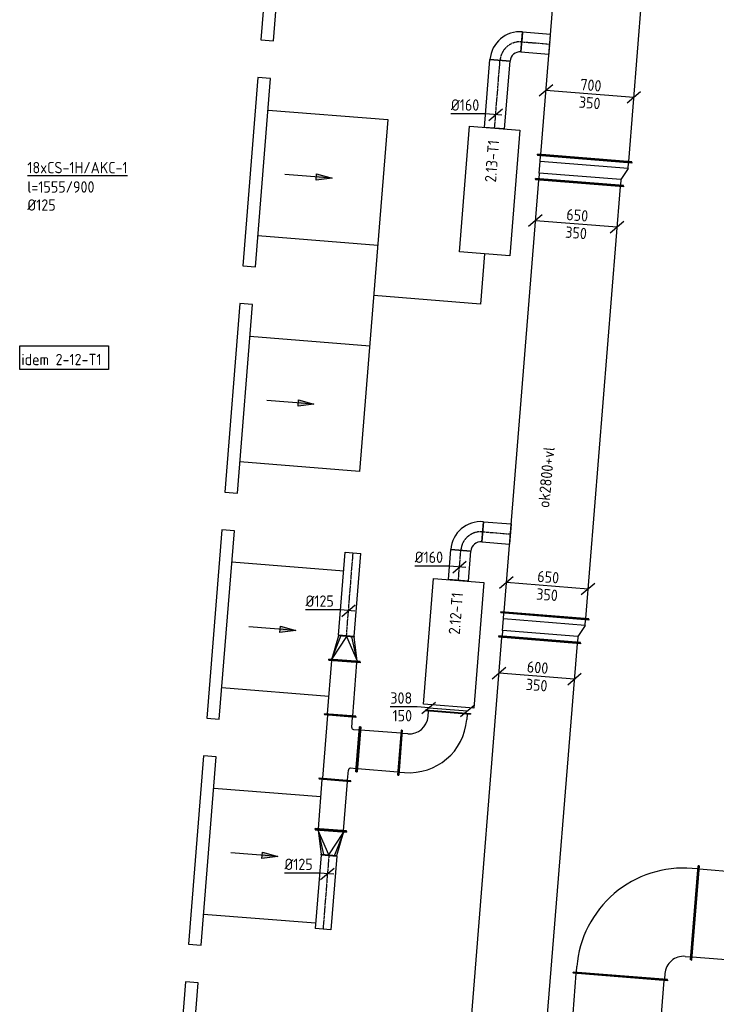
# Model space of a CAD drawing. Header units: millimetres. Extents: x -2770 to 48660, y -299 to 65946.
# Tile 28 of 39: x -374 to 5152, y 43420 to 51233. Entities that reach past the tile are written whole.
import ezdxf

# ---------------------------------------------------------------- set-up
doc = ezdxf.new("R2010")
doc.units = ezdxf.units.MM
for name, pattern in [('2322122', [47, 40, -7]), ('CENTER2', [28.575, 19.05, -3.175, 3.175, -3.175]), ('SMALL_DASH', [1.5, 0.5, -1])]:
    doc.linetypes.add(name, pattern=pattern)
for name, color, linetype in [('WL521---', 4, '2322122'), ('WL570---_APP', 2, 'Continuous'), ('WL570---_RETOUR_D', 4, 'Continuous'), ('WL570---_TOEVOER', 3, 'Continuous'), ('WL570---_TOEVOER_D', 3, 'Continuous'), ('WL570---_TOEVOER_HL', 1, 'CENTER2'), ('WM570---', 1, 'Continuous'), ('WM570---_RETOUR', 1, 'Continuous'), ('WM570---_TOEVOER', 1, 'Continuous')]:
    doc.layers.add(name, color=color, linetype=linetype)
doc.styles.add('STABICAD-018', font='ISOCP.SHX', dxfattribs={"height": 90})

# ---------------------------------------------------------------- blocks, each defined once
blk = doc.blocks.new('*U578')
at = {"color": 0, "linetype": 'Continuous'}
for p, q in [((0, 325, -3025), (5, 325, -3025)), ((0, -325, -3025), (0, 325, -3025)), ((5, -325, -3025), (5, 325, -3025)), ((3786.2, 325, -3025), (3781.2, 325, -3025)), ((3781.2, -325, -3025), (3781.2, 325, -3025)), ((3786.2, -325, -3025), (3786.2, 325, -3025)), ((5, 300, -3025), (3781.2, 300, -3025)), ((5, -300, -3025), (3781.2, -300, -3025)), ((0, -325, -3025), (5, -325, -3025)), ((3786.2, -325, -3025), (3781.2, -325, -3025))]:
    blk.add_line(p, q, dxfattribs=at)
at = {"layer": 'WM570---_TOEVOER', "color": 2, "style": 'STABICAD-018'}
for tag in ['CODE', 'SECTIONCODE', 'POSITIONCODE']:
    blk.add_attdef(tag, (3448.2, 42538, 3025), '', height=1.8, dxfattribs=at)
blk = doc.blocks.new('*U579')
at = {"color": 0, "linetype": 'Continuous'}
for p, q in [((-50, 325, -3025), (-45, 325, -3025)), ((-50, -325, -3025), (-50, 325, -3025)), ((-45, -325, -3025), (-45, 325, -3025)), ((143.3, 325, -3025), (138.3, 325, -3025)), ((138.3, -375, -3025), (138.3, 325, -3025)), ((143.3, -375, -3025), (143.3, 325, -3025)), ((0, 300, -3025), (-45, 300, -3025)), ((0, 300, -3025), (93.3, 300, -3025)), ((0, -300, -3025), (0, 300, -3025)), ((93.3, 300, -3025), (138.3, 300, -3025)), ((93.3, -350, -3025), (93.3, 300, -3025)), ((0, -300, -3025), (-45, -300, -3025)), ((93.3, -350, -3025), (0, -300, -3025)), ((-50, -325, -3025), (-45, -325, -3025)), ((93.3, -350, -3025), (138.3, -350, -3025)), ((143.3, -375, -3025), (138.3, -375, -3025))]:
    blk.add_line(p, q, dxfattribs=at)
at = {"layer": 'WM570---_TOEVOER', "color": 2, "style": 'STABICAD-018'}
for tag, p in [('CODE', (3755, 46461.9, 3025)), ('SECTIONCODE', (3755, 46361.9, 3025)), ('POSITIONCODE', (3755, 46361.9, 3025))]:
    blk.add_attdef(tag, p, '', height=1.8, dxfattribs=at)
blk = doc.blocks.new('*U625')
at = {"color": 0, "linetype": 'Continuous'}
for p, q in [((0, 350, -2975), (5, 350, -2975)), ((0, -350, -2975), (0, 350, -2975)), ((5, -350, -2975), (5, 350, -2975)), ((5, 325, -2975), (3443.5, 325, -2975)), ((3448.5, 350, -2975), (3443.5, 350, -2975)), ((3443.5, -350, -2975), (3443.5, 350, -2975)), ((3448.5, -350, -2975), (3448.5, 350, -2975)), ((0, -350, -2975), (5, -350, -2975)), ((5, -325, -2975), (3443.5, -325, -2975)), ((3448.5, -350, -2975), (3443.5, -350, -2975))]:
    blk.add_line(p, q, dxfattribs=at)
at = {"layer": 'WM570---_TOEVOER', "color": 2, "style": 'STABICAD-018'}
for tag in ['CODE', 'SECTIONCODE', 'POSITIONCODE']:
    blk.add_attdef(tag, (3791.4, 46502.7, 2975), '', height=1.8, dxfattribs=at)
blk = doc.blocks.new('*U623')
at = {"color": 0, "linetype": 'Continuous'}
for p, q in [((-50, 350, -2975), (-45, 350, -2975)), ((-50, -350, -2975), (-50, 350, -2975)), ((-45, -350, -2975), (-45, 350, -2975)), ((0, 325, -2975), (-45, 325, -2975)), ((0, 325, -2975), (93.3, 325, -2975)), ((0, -325, -2975), (0, 325, -2975)), ((93.3, 325, -2975), (138.3, 325, -2975)), ((93.3, -375, -2975), (93.3, 325, -2975)), ((143.3, 350, -2975), (138.3, 350, -2975)), ((138.3, -400, -2975), (138.3, 350, -2975)), ((143.3, -400, -2975), (143.3, 350, -2975)), ((-50, -350, -2975), (-45, -350, -2975)), ((0, -325, -2975), (-45, -325, -2975)), ((93.3, -375, -2975), (0, -325, -2975)), ((93.3, -375, -2975), (138.3, -375, -2975)), ((143.3, -400, -2975), (138.3, -400, -2975))]:
    blk.add_line(p, q, dxfattribs=at)
at = {"layer": 'WM570---_TOEVOER', "color": 2, "style": 'STABICAD-018'}
for tag, p in [('CODE', (4071.2, 50090.1, 2975)), ('SECTIONCODE', (4071.2, 49990.1, 2975)), ('POSITIONCODE', (4071.2, 49990.1, 2975))]:
    blk.add_attdef(tag, p, '', height=1.8, dxfattribs=at)
blk = doc.blocks.new('*U622')
at = {"color": 0, "linetype": 'Continuous'}
for p, q in [((0, 375, -2975), (5, 375, -2975)), ((0, -375, -2975), (0, 375, -2975)), ((5, -375, -2975), (5, 375, -2975)), ((5, 350, -2975), (7381.1, 350, -2975)), ((7386.1, 375, -2975), (7381.1, 375, -2975)), ((7381.1, -375, -2975), (7381.1, 375, -2975)), ((7386.1, -375, -2975), (7386.1, 375, -2975)), ((0, -375, -2975), (5, -375, -2975)), ((5, -350, -2975), (7381.1, -350, -2975)), ((7386.1, -375, -2975), (7381.1, -375, -2975))]:
    blk.add_line(p, q, dxfattribs=at)
at = {"layer": 'WM570---_TOEVOER', "color": 2, "style": 'STABICAD-018'}
for tag in ['CODE', 'SECTIONCODE', 'POSITIONCODE']:
    blk.add_attdef(tag, (4107.5, 50130.9, 2975), '', height=1.8, dxfattribs=at)
blk = doc.blocks.new('*U583')
at = {"color": 0, "linetype": 'Continuous'}
for p, q in [((-245.2, 69.8, -3025), (-352.9, -21.8, -3025)), ((299, -24, -3025), (-299, 24, -3025)), ((352.9, 21.8, -3025), (245.2, -69.8, -3025))]:
    blk.add_line(p, q, dxfattribs=at)
at = {"color": 0, "linetype": 'Continuous', "style": 'STABICAD-018'}
for s, p in [('600', (-81.5, 31.6, -3025)), ('350', (-90, -108.2, -3025))]:
    blk.add_text(s, height=90, rotation=355.41265, dxfattribs=at).set_placement(p)
at = {"layer": 'WM570---_TOEVOER', "color": 2, "style": 'STABICAD-018'}
blk.add_attdef('CODE', (3727.8, 46023.2, 3025), '', height=1.8, dxfattribs=at)
blk = doc.blocks.new('*U584')
at = {"color": 0, "linetype": 'Continuous'}
for p, q in [((-270.1, 71.8, -3025), (-377.8, -19.8, -3025)), ((324, -26, -3025), (-324, 26, -3025)), ((377.8, 19.8, -3025), (270.1, -71.8, -3025))]:
    blk.add_line(p, q, dxfattribs=at)
at = {"color": 0, "linetype": 'Continuous', "style": 'STABICAD-018'}
for s, p in [('650', (-81.5, 31.6, -3025)), ('350', (-90, -108.2, -3025))]:
    blk.add_text(s, height=90, rotation=355.41265, dxfattribs=at).set_placement(p)
at = {"layer": 'WM570---_TOEVOER', "color": 2, "style": 'STABICAD-018'}
blk.add_attdef('CODE', (3810.4, 46740.6, 3025), '', height=1.8, dxfattribs=at)
blk = doc.blocks.new('*U585')
at = {"color": 0, "linetype": 'Continuous'}
for p, q in [((-270.1, 71.8, -3025), (-377.8, -19.8, -3025)), ((324, -26, -3025), (-324, 26, -3025)), ((377.8, 19.8, -3025), (270.1, -71.8, -3025))]:
    blk.add_line(p, q, dxfattribs=at)
at = {"color": 0, "linetype": 'Continuous', "style": 'STABICAD-018'}
for s, p in [('650', (-81.5, 31.6, -3025)), ('350', (-90, -108.2, -3025))]:
    blk.add_text(s, height=90, rotation=355.41265, dxfattribs=at).set_placement(p)
at = {"layer": 'WM570---_TOEVOER', "color": 2, "style": 'STABICAD-018'}
blk.add_attdef('CODE', (4040.8, 49611.9, 3025), '', height=1.8, dxfattribs=at)
blk = doc.blocks.new('*U586')
at = {"color": 0, "linetype": 'Continuous'}
for p, q in [((-295, 73.8, -3025), (-402.7, -17.8, -3025)), ((348.9, -28, -3025), (-348.9, 28, -3025)), ((402.7, 17.8, -3025), (295, -73.8, -3025))]:
    blk.add_line(p, q, dxfattribs=at)
at = {"color": 0, "linetype": 'Continuous', "style": 'STABICAD-018'}
for s, p in [('700', (-78.8, 31.4, -3025)), ('350', (-90, -108.2, -3025))]:
    blk.add_text(s, height=90, rotation=355.41265, dxfattribs=at).set_placement(p)
at = {"layer": 'WM570---_TOEVOER', "color": 2, "style": 'STABICAD-018'}
blk.add_attdef('CODE', (4187.5, 51127.2, 3025), '', height=1.8, dxfattribs=at)
blk = doc.blocks.new('*U599')
at = {"color": 0, "linetype": 'Continuous'}
for p, q in [((0, 80, -3000), (240, 80, -3000)), ((0, -80, -3000), (0, 80, -3000)), ((240, 80, -3000), (240, -80, -3000)), ((0, -80, -3000), (240, -80, -3000))]:
    blk.add_line(p, q, dxfattribs=at)
at = {"layer": 'WL570---_TOEVOER_HL', "linetype": 'CENTER2'}
blk.add_line((0, 0, -3000), (240, 0, -3000), dxfattribs=at)
at = {"layer": 'WM570---_TOEVOER', "color": 2, "style": 'STABICAD-018'}
for tag in ['CODE', 'SECTIONCODE', 'POSITIONCODE']:
    blk.add_attdef(tag, (3106, 46784.1, 3000), '', height=1.8, dxfattribs=at)
blk = doc.blocks.new('*U597')
at = {"color": 0, "linetype": 'Continuous'}
for p, q in [((-160, -80, -3000), (-160, 80, -3000)), ((80, -160, -3000), (-80, -160, -3000)), ((76, -160, -3000), (0, -160, -3000)), ((76, -160, -3000), (76, -160, -3000))]:
    blk.add_line(p, q, dxfattribs=at)
for radius in [240, 80]:
    blk.add_arc((-160, -160, -3000), radius, 0, 90, dxfattribs=at)
at = {"layer": 'WL570---_TOEVOER_HL', "linetype": 'CENTER2'}
blk.add_arc((-160, -160, -3000), 160, 0, 90, dxfattribs=at)
at = {"layer": 'WM570---_TOEVOER', "color": 2, "style": 'STABICAD-018'}
for tag in ['CODE', 'SECTIONCODE', 'POSITIONCODE']:
    blk.add_attdef(tag, (3137.9, 47182.8, 3000), '', height=1.8, dxfattribs=at)
blk = doc.blocks.new('*U598')
at = {"color": 0, "linetype": 'Continuous'}
for p, q in [((0, 80, -3000), (220.8, 80, -3000)), ((0, -80, -3000), (0, 80, -3000)), ((220.8, 80, -3000), (220.8, -80, -3000)), ((0, -80, -3000), (220.8, -80, -3000))]:
    blk.add_line(p, q, dxfattribs=at)
at = {"layer": 'WL570---_TOEVOER_HL', "linetype": 'CENTER2'}
blk.add_line((0, 0, -3000), (220.8, 0, -3000), dxfattribs=at)
at = {"layer": 'WM570---_TOEVOER', "color": 2, "style": 'STABICAD-018'}
for tag in ['CODE', 'SECTIONCODE', 'POSITIONCODE']:
    blk.add_attdef(tag, (3297.4, 47170, 3000), '', height=1.8, dxfattribs=at)
blk = doc.blocks.new('*U600')
at = {"color": 0, "linetype": 'Continuous'}
for p, q in [((-79.7, 6.4, -3000), (-354.8, 6.4, -3000)), ((49.8, -4, -3000), (-79.7, 6.4, -3000)), ((-53.8, -45.9, -3000), (53.8, 45.9, -3000))]:
    blk.add_line(p, q, dxfattribs=at)
at = {"color": 0, "linetype": 'Continuous', "style": 'STABICAD-018'}
blk.add_text('%%c160', height=90, dxfattribs=at).set_placement((-354.8, 31.4, -3000))
at = {"layer": 'WM570---_TOEVOER', "color": 2, "style": 'STABICAD-018'}
blk.add_attdef('CODE', (3114.5, 46891.3, 3000), '', height=1.8, dxfattribs=at)
blk = doc.blocks.new('*U605')
at = {"color": 0, "linetype": 'Continuous'}
for p, q in [((-354, 179, -3000), (-349, 179, -3000)), ((-354, -179, -3000), (-354, 179, -3000)), ((-349, -179, -3000), (-349, 179, -3000)), ((-349, 154, -3000), (-304, 154, -3000)), ((-304, -154, -3000), (-349, -154, -3000)), ((-354, -179, -3000), (-349, -179, -3000)), ((-154, -304, -3000), (-154, -349, -3000)), ((154, -349, -3000), (154, -304, -3000)), ((-179, -354, -3000), (-179, -349, -3000)), ((-179, -349, -3000), (179, -349, -3000)), ((-179, -354, -3000), (179, -354, -3000)), ((179, -354, -3000), (179, -349, -3000))]:
    blk.add_line(p, q, dxfattribs=at)
for radius in [458, 150]:
    blk.add_arc((-304, -304, -3000), radius, 0, 90, dxfattribs=at)
at = {"layer": 'WL521---', "color": 2, "style": 'STABICAD-018'}
for tag in ['CODE', 'SECTIONCODE', 'POSITIONCODE']:
    blk.add_attdef(tag, (2994.3, 45388.6, 3000), '', height=1.8, dxfattribs=at)
blk = doc.blocks.new('*U607')
at = {"color": 0, "linetype": 'Continuous'}
for p, q in [((0, 179, -3000), (5, 179, -3000)), ((0, -179, -3000), (0, 179, -3000)), ((5, -179, -3000), (5, 179, -3000)), ((330, 179, -3000), (325, 179, -3000)), ((325, -179, -3000), (325, 179, -3000)), ((330, -179, -3000), (330, 179, -3000)), ((5, 154, -3000), (325, 154, -3000)), ((5, -154, -3000), (325, -154, -3000)), ((0, -179, -3000), (5, -179, -3000)), ((330, -179, -3000), (325, -179, -3000))]:
    blk.add_line(p, q, dxfattribs=at)
at = {"layer": 'WL521---', "color": 2, "style": 'STABICAD-018'}
blk.add_attdef('CODE', (2641.4, 45416.8, 3000), '', height=1.8, rotation=175, dxfattribs=at)
for tag in ['SECTIONCODE', 'POSITIONCODE']:
    blk.add_attdef(tag, (2382.7, 45287, 3000), '', height=1.8, dxfattribs=at)
blk = doc.blocks.new('*U601')
at = {"color": 0, "linetype": 'Continuous'}
for p, q in [((-92.8, 7.4, -3000), (-304.8, 7.4, -3000)), ((0, 0, -3000), (-92.8, 7.4, -3000)), ((-53.8, -45.9, -3000), (53.8, 45.9, -3000)), ((0, 0, -3000), (307, -24.6, -3000)), ((253.2, -70.4, -3000), (360.8, 21.3, -3000))]:
    blk.add_line(p, q, dxfattribs=at)
at = {"color": 0, "linetype": 'Continuous', "style": 'STABICAD-018'}
for s, p in [('308', (-304.8, 32.4, -3000)), ('150', (-286.9, -107.6, -3000))]:
    blk.add_text(s, height=90, dxfattribs=at).set_placement(p)
at = {"layer": 'WL521---', "color": 2, "style": 'STABICAD-018'}
blk.add_attdef('CODE', (2870.6, 45773.2, 3000), '', height=1.8, dxfattribs=at)
blk = doc.blocks.new('*U608')
at = {"color": 0, "linetype": 'Continuous'}
for p, q in [((0, 125, -3000), (5, 125, -3000)), ((0, -125, -3000), (0, 125, -3000)), ((5, -125, -3000), (5, 125, -3000)), ((5, 100, -3000), (396.5, 100, -3000)), ((401.5, 125, -3000), (396.5, 125, -3000)), ((396.5, -125, -3000), (396.5, 125, -3000)), ((401.5, -125, -3000), (401.5, 125, -3000)), ((0, -125, -3000), (5, -125, -3000)), ((5, -100, -3000), (396.5, -100, -3000)), ((401.5, -125, -3000), (396.5, -125, -3000))]:
    blk.add_line(p, q, dxfattribs=at)
at = {"layer": 'WL521---', "color": 2, "style": 'STABICAD-018'}
for tag, p in [('POSITIONCODE', (1961, 45012.5, 3000)), ('CODE', (2094.5, 44800.9, 3000)), ('SECTIONCODE', (2094.5, 44800.9, 3000))]:
    blk.add_attdef(tag, p, '', height=1.8, dxfattribs=at)
blk = doc.blocks.new('*U610')
at = {"color": 0, "linetype": 'Continuous'}
for p, q in [((0, 125, -3000), (5, 125, -3000)), ((0, -125, -3000), (0, 125, -3000)), ((5, -125, -3000), (5, 125, -3000)), ((5, 100, -3000), (429.1, 100, -3000)), ((434.1, 125, -3000), (429.1, 125, -3000)), ((429.1, -125, -3000), (429.1, 125, -3000)), ((434.1, -125, -3000), (434.1, 125, -3000)), ((0, -125, -3000), (5, -125, -3000)), ((5, -100, -3000), (429.1, -100, -3000)), ((434.1, -125, -3000), (429.1, -125, -3000))]:
    blk.add_line(p, q, dxfattribs=at)
at = {"layer": 'WL521---', "color": 2, "style": 'STABICAD-018'}
for tag in ['CODE', 'SECTIONCODE', 'POSITIONCODE']:
    blk.add_attdef(tag, (2167.4, 45711.6, 3000), '', height=1.8, dxfattribs=at)
blk = doc.blocks.new('*U609')
at = {"color": 0, "linetype": 'Continuous'}
for p, q in [((-256, 125, -3000), (-251, 125, -3000)), ((-256, 125, -3000), (-256, -125, -3000)), ((-251, 125, -3000), (-251, -125, -3000)), ((251, 100, -3000), (-251, 100, -3000)), ((256, 125, -3000), (251, 125, -3000)), ((251, -125, -3000), (251, 125, -3000)), ((256, -125, -3000), (256, 125, -3000)), ((-256, -125, -3000), (-251, -125, -3000)), ((-251, -100, -3000), (-170, -100, -3000)), ((-154, -161, -3000), (-154, -116, -3000)), ((154, -116, -3000), (154, -161, -3000)), ((170, -100, -3000), (251, -100, -3000)), ((256, -125, -3000), (251, -125, -3000)), ((-179, -166, -3000), (-179, -161, -3000)), ((-179, -161, -3000), (179, -161, -3000)), ((-179, -166, -3000), (179, -166, -3000)), ((179, -166, -3000), (179, -161, -3000))]:
    blk.add_line(p, q, dxfattribs=at)
for centre, start, end in [((-170, -116, -3000), 0, 90), ((170, -116, -3000), 90, 180)]:
    blk.add_arc(centre, 16, start, end, dxfattribs=at)
at = {"layer": 'WL521---', "color": 2, "style": 'STABICAD-018'}
for tag in ['CODE', 'SECTIONCODE', 'POSITIONCODE']:
    blk.add_attdef(tag, (2147, 45456.4, 3000), '', height=1.8, dxfattribs=at)
blk = doc.blocks.new('*U606')
at = {"color": 0, "linetype": 'Continuous'}
for p, q in [((-5, 125, -3000), (0, 125, -3000)), ((-5, -125, -3000), (-5, 125, -3000)), ((0, -125, -3000), (0, 125, -3000)), ((5, 100, -3000), (0, 100, -3000)), ((190, 0, -3000), (5, 100, -3000)), ((5, 100, -3000), (190, 44.2, -3000)), ((190, 62.5, -3000), (5, 100, -3000)), ((195, 62.5, -3000), (190, 62.5, -3000)), ((190, -62.5, -3000), (190, 62.5, -3000)), ((195, -62.5, -3000), (195, 62.5, -3000)), ((190, 0, -3000), (5, -100, -3000)), ((5, -100, -3000), (190, -44.2, -3000)), ((5, -100, -3000), (190, -62.5, -3000)), ((195, -62.5, -3000), (190, -62.5, -3000)), ((-5, -125, -3000), (0, -125, -3000)), ((5, -100, -3000), (0, -100, -3000))]:
    blk.add_line(p, q, dxfattribs=at)
at = {"layer": 'WL521---', "color": 2, "style": 'STABICAD-018'}
for tag, p in [('CODE', (2094.1, 44896, 3000)), ('SECTIONCODE', (2094.1, 44796, 3000)), ('POSITIONCODE', (2094.1, 44796, 3000))]:
    blk.add_attdef(tag, p, '', height=1.8, dxfattribs=at)
blk = doc.blocks.new('*U604')
at = {"color": 0, "linetype": 'Continuous'}
for p, q in [((0, 62.5, -3000), (587, 62.5, -3000)), ((0, -62.5, -3000), (0, 62.5, -3000)), ((587, 62.5, -3000), (587, -62.5, -3000)), ((0, -62.5, -3000), (587, -62.5, -3000))]:
    blk.add_line(p, q, dxfattribs=at)
at = {"layer": 'WL570---_TOEVOER_HL', "linetype": 'CENTER2'}
blk.add_line((0, 0, -3000), (587, 0, -3000), dxfattribs=at)
at = {"layer": 'WL521---', "color": 2, "style": 'STABICAD-018'}
for tag in ['CODE', 'SECTIONCODE', 'POSITIONCODE']:
    blk.add_attdef(tag, (2078.6, 44601.6, 3000), '', height=1.8, dxfattribs=at)
blk = doc.blocks.new('*U603')
at = {"color": 0, "linetype": 'Continuous'}
for p, q in [((-5, 125, -3000), (0, 125, -3000)), ((-5, -125, -3000), (-5, 125, -3000)), ((0, -125, -3000), (0, 125, -3000)), ((5, 100, -3000), (0, 100, -3000)), ((190, 0, -3000), (5, 100, -3000)), ((5, 100, -3000), (190, 44.2, -3000)), ((190, 62.5, -3000), (5, 100, -3000)), ((195, 62.5, -3000), (190, 62.5, -3000)), ((190, -62.5, -3000), (190, 62.5, -3000)), ((195, -62.5, -3000), (195, 62.5, -3000)), ((190, 0, -3000), (5, -100, -3000)), ((5, -100, -3000), (190, -44.2, -3000)), ((5, -100, -3000), (190, -62.5, -3000)), ((195, -62.5, -3000), (190, -62.5, -3000)), ((-5, -125, -3000), (0, -125, -3000)), ((5, -100, -3000), (0, -100, -3000))]:
    blk.add_line(p, q, dxfattribs=at)
at = {"layer": 'WL521---', "color": 2, "style": 'STABICAD-018'}
for tag, p in [('CODE', (2202.4, 46249.2, 3000)), ('SECTIONCODE', (2202.4, 46149.2, 3000)), ('POSITIONCODE', (2202.4, 46149.2, 3000))]:
    blk.add_attdef(tag, p, '', height=1.8, dxfattribs=at)
blk = doc.blocks.new('*U602')
at = {"color": 0, "linetype": 'Continuous'}
for p, q in [((0, 62.5, -3000), (661.5, 62.5, -3000)), ((0, -62.5, -3000), (0, 62.5, -3000)), ((661.5, 62.5, -3000), (661.5, -62.5, -3000)), ((0, -62.5, -3000), (661.5, -62.5, -3000))]:
    blk.add_line(p, q, dxfattribs=at)
at = {"layer": 'WL570---_TOEVOER_HL', "linetype": 'CENTER2'}
blk.add_line((0, 0, -3000), (661.5, 0, -3000), dxfattribs=at)
at = {"layer": 'WL521---', "color": 2, "style": 'STABICAD-018'}
for tag in ['CODE', 'SECTIONCODE', 'POSITIONCODE']:
    blk.add_attdef(tag, (2218, 46343.6, 3000), '', height=1.8, dxfattribs=at)
blk = doc.blocks.new('*U611')
at = {"color": 0, "linetype": 'Continuous'}
for p, q in [((-62.3, 5, -3000), (-341, 5, -3000)), ((49.8, -4, -3000), (-62.3, 5, -3000)), ((-53.8, -45.9, -3000), (53.8, 45.9, -3000))]:
    blk.add_line(p, q, dxfattribs=at)
at = {"color": 0, "linetype": 'Continuous', "style": 'STABICAD-018'}
blk.add_text('%%c125', height=90, dxfattribs=at).set_placement((-341, 30, -3000))
at = {"layer": 'WL521---', "color": 2, "style": 'STABICAD-018'}
blk.add_attdef('CODE', (2234.1, 46544.8, 3000), '', height=1.8, dxfattribs=at)
blk = doc.blocks.new('*U612')
at = {"color": 0, "linetype": 'Continuous'}
for p, q in [((-62.3, 5, -3000), (-341, 5, -3000)), ((49.8, -4, -3000), (-62.3, 5, -3000)), ((-53.8, -45.9, -3000), (53.8, 45.9, -3000))]:
    blk.add_line(p, q, dxfattribs=at)
at = {"color": 0, "linetype": 'Continuous', "style": 'STABICAD-018'}
blk.add_text('%%c125', height=90, dxfattribs=at).set_placement((-341, 30, -3000))
at = {"layer": 'WM570---_TOEVOER', "color": 2, "style": 'STABICAD-018'}
blk.add_attdef('CODE', (2066.9, 44456, 3000), '', height=1.8, dxfattribs=at)
blk = doc.blocks.new('*U617')
at = {"color": 0, "linetype": 'Continuous'}
for p, q in [((0, 80, -3000), (540, 80, -3000)), ((0, -80, -3000), (0, 80, -3000)), ((540, 80, -3000), (540, -80, -3000)), ((0, -80, -3000), (540, -80, -3000))]:
    blk.add_line(p, q, dxfattribs=at)
at = {"layer": 'WL570---_TOEVOER_HL', "linetype": 'CENTER2'}
blk.add_line((0, 0, -3000), (540, 0, -3000), dxfattribs=at)
at = {"layer": 'WM570---_TOEVOER', "color": 2, "style": 'STABICAD-018'}
for tag in ['CODE', 'SECTIONCODE', 'POSITIONCODE']:
    blk.add_attdef(tag, (3393.1, 50372.6, 3000), '', height=1.8, dxfattribs=at)
blk = doc.blocks.new('*U618')
at = {"color": 0, "linetype": 'Continuous'}
for p, q in [((-79.7, 6.4, -3000), (-354.8, 6.4, -3000)), ((49.8, -4, -3000), (-79.7, 6.4, -3000)), ((-53.8, -45.9, -3000), (53.8, 45.9, -3000))]:
    blk.add_line(p, q, dxfattribs=at)
at = {"color": 0, "linetype": 'Continuous', "style": 'STABICAD-018'}
blk.add_text('%%c160', height=90, dxfattribs=at).set_placement((-354.8, 31.4, -3000))
at = {"layer": 'WM570---_TOEVOER', "color": 2, "style": 'STABICAD-018'}
blk.add_attdef('CODE', (3401.7, 50479.8, 3000), '', height=1.8, dxfattribs=at)
blk = doc.blocks.new('*U613')
at = {"color": 0, "linetype": 'Continuous'}
for p, q in [((-160, -80, -3000), (-160, 80, -3000)), ((80, -160, -3000), (-80, -160, -3000)), ((76, -160, -3000), (0, -160, -3000)), ((76, -160, -3000), (76, -160, -3000))]:
    blk.add_line(p, q, dxfattribs=at)
for radius in [240, 80]:
    blk.add_arc((-160, -160, -3000), radius, 0, 90, dxfattribs=at)
at = {"layer": 'WL570---_TOEVOER_HL', "linetype": 'CENTER2'}
blk.add_arc((-160, -160, -3000), 160, 0, 90, dxfattribs=at)
at = {"layer": 'WM570---_TOEVOER', "color": 2, "style": 'STABICAD-018'}
for tag in ['CODE', 'SECTIONCODE', 'POSITIONCODE']:
    blk.add_attdef(tag, (3425, 50771.3, 3000), '', height=1.8, dxfattribs=at)
blk = doc.blocks.new('*U624')
at = {"color": 0, "linetype": 'Continuous'}
for p, q in [((0, 80, -3000), (221.6, 80, -3000)), ((0, -80, -3000), (0, 80, -3000)), ((0, -80, -3000), (221.6, -80, -3000))]:
    blk.add_line(p, q, dxfattribs=at)
at = {"color": 2, "linetype": 'SMALL_DASH'}
blk.add_line((221.6, 80, -3000), (221.6, -80, -3000), dxfattribs=at)
at = {"layer": 'WL570---_TOEVOER_HL', "linetype": 'CENTER2'}
blk.add_line((0, 0, -3000), (221.6, 0, -3000), dxfattribs=at)
at = {"layer": 'WM570---_TOEVOER', "color": 2, "style": 'STABICAD-018'}
for tag in ['CODE', 'SECTIONCODE', 'POSITIONCODE']:
    blk.add_attdef(tag, (3608.5, 51057.6, 3000), '', height=1.8, dxfattribs=at)
blk = doc.blocks.new('*U652')
at = {"color": 0, "linetype": 'Continuous'}
for p, q in [((0, 375, -3075), (5, 375, -3075)), ((0, -375, -3075), (0, 375, -3075)), ((5, -375, -3075), (5, 375, -3075)), ((5, 350, -3075), (1179.1, 350, -3075)), ((1184.1, 375, -3075), (1179.1, 375, -3075)), ((1179.1, -375, -3075), (1179.1, 375, -3075)), ((1184.1, -375, -3075), (1184.1, 375, -3075)), ((0, -375, -3075), (5, -375, -3075)), ((5, -350, -3075), (1179.1, -350, -3075)), ((1184.1, -375, -3075), (1179.1, -375, -3075))]:
    blk.add_line(p, q, dxfattribs=at)
at = {"layer": 'WM570---_RETOUR', "color": 2, "style": 'STABICAD-018'}
for tag, p in [('SECTIONCODE', (4151.4, 42538.6, 3075)), ('POSITIONCODE', (4151.4, 42538.6, 3075)), ('CODE', (4295.6, 42461.4, 3075))]:
    blk.add_attdef(tag, p, '', height=1.8, dxfattribs=at)
blk = doc.blocks.new('*U651')
at = {"color": 0, "linetype": 'Continuous'}
for p, q in [((-550, 375, -3075), (-545, 375, -3075)), ((-550, -375, -3075), (-550, 375, -3075)), ((-545, -375, -3075), (-545, 375, -3075)), ((-545, 350, -3075), (-500, 350, -3075)), ((-550, -375, -3075), (-545, -375, -3075)), ((-500, -350, -3075), (-545, -350, -3075)), ((-375, -550, -3075), (-375, -545, -3075)), ((-375, -545, -3075), (375, -545, -3075)), ((-350, -500, -3075), (-350, -545, -3075)), ((350, -545, -3075), (350, -500, -3075)), ((375, -550, -3075), (375, -545, -3075)), ((-375, -550, -3075), (375, -550, -3075))]:
    blk.add_line(p, q, dxfattribs=at)
for radius in [850, 150]:
    blk.add_arc((-500, -500, -3075), radius, 0, 90, dxfattribs=at)
at = {"layer": 'WM570---_RETOUR', "color": 2, "style": 'STABICAD-018'}
for tag in ['SECTIONCODE', 'CODE', 'POSITIONCODE']:
    blk.add_attdef(tag, (4434.4, 44189.9, 3075), '', height=1.8, dxfattribs=at)
blk = doc.blocks.new('*U668')
at = {"color": 0, "linetype": 'Continuous'}
for p, q in [((0, 375, -3075), (5, 375, -3075)), ((0, -375, -3075), (0, 375, -3075)), ((5, -375, -3075), (5, 375, -3075)), ((5, 350, -3075), (1494, 350, -3075)), ((1499, 375, -3075), (1494, 375, -3075)), ((1494, -375, -3075), (1494, 375, -3075)), ((1499, -375, -3075), (1499, 375, -3075)), ((0, -375, -3075), (5, -375, -3075)), ((5, -350, -3075), (1494, -350, -3075)), ((1499, -375, -3075), (1494, -375, -3075))]:
    blk.add_line(p, q, dxfattribs=at)
at = {"layer": 'WM570---_RETOUR', "color": 2, "style": 'STABICAD-018'}
for tag in ['CODE', 'SECTIONCODE', 'POSITIONCODE']:
    blk.add_attdef(tag, (4982.7, 44145.9, 3075), '', height=1.8, dxfattribs=at)
blk = doc.blocks.new('DM_SYM002')
at = {"color": 0, "linetype": 'Continuous'}
for p, q in [((0, 0), (-7.5, 0)), ((-2.5, -0.5), (-2.5, 0.5)), ((-2.5, 0.5), (0, 0)), ((0, 0), (-2.5, -0.5))]:
    blk.add_line(p, q, dxfattribs=at)
blk.add_solid([(-2.5, 0.5), (-2.5, -0.5), (0, 0)], dxfattribs=at)

msp = doc.modelspace()

# ---------------------------------------------------------------- linework, layer by layer
at = {"layer": 'WL570---_APP', "color": 2}
for points in [[(3193.7, 50388.6), (3592.5, 50356.7), (3512.7, 49359.9), (3114, 49391.8)], [(2909, 46799.9), (3307.7, 46768), (3227.9, 45771.2), (2829.2, 45803.1)]]:
    msp.add_lwpolyline(points, close=True, dxfattribs=at)
at = {"layer": 'WL570---_TOEVOER_D'}
for points in [[(1759.1, 52561.2), (1659.4, 52569.1), (1539.7, 51073.9), (1639.4, 51066)], [(1615.5, 50766.9), (1515.8, 50774.9), (1396.2, 49279.7), (1495.8, 49271.7)], [(1471.9, 48972.6), (1372.2, 48980.6), (1252.6, 47485.4), (1352.3, 47477.4)], [(1328.4, 47178.4), (1228.7, 47186.4), (1109, 45691.1), (1208.7, 45683.2)], [(1184.8, 45384.1), (1085.1, 45392.1), (965.5, 43896.9), (1065.1, 43888.9)], [(1041.2, 43589.8), (941.5, 43597.8), (821.9, 42102.6), (921.6, 42094.6)]]:
    msp.add_lwpolyline(points, close=True, dxfattribs=at)
for points in [[(1595.5, 50516.5), (2545.8, 50440.4), (2322.5, 47649.4), (1372.1, 47725.4)], [(1515.7, 49519.7), (2466, 49443.6)], [(3313.3, 49375.8), (3281.4, 48977.1), (2434.1, 49044.9)], [(1451.9, 48722.2), (2402.2, 48646.2)], [(2196.3, 46856.9), (1308.3, 46927.9)], [(2079.2, 45863.1), (1228.6, 45931.1)], [(2015.4, 45065.6), (1164.7, 45133.7)], [(1085, 44136.9), (1973, 44065.8)]]:
    msp.add_lwpolyline(points, dxfattribs=at)
at = {"layer": 'WM570---_TOEVOER'}
msp.add_lwpolyline([(-374.3, 48644.8), (331.3, 48644.8), (331.3, 48456.5), (-374.3, 48456.5)], close=True, dxfattribs=at)

# ---------------------------------------------------------------- block references
at = {"layer": 'WL570---_RETOUR_D', "linetype": 'Continuous'}
for name, p, rotation in [('*U651', (4434.4, 44189.9, 3075), 85.41000000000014), ('*U668', (4982.7, 44145.9, 3075), 355.4100000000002), ('*U652', (4295.6, 42461.4, 3075), 85.41000000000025)]:
    msp.add_blockref(name, p, dxfattribs=dict(at, rotation=rotation))
at = {"layer": 'WL570---_TOEVOER', "linetype": 'Continuous', "xscale": 49.99999999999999, "yscale": 49.99999999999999, "zscale": 49.99999999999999, "rotation": 355.4252666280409}
for p in [(2103.9, 49975.4), (1960.3, 48181.2), (1816.8, 46386.9), (1673.2, 44592.6)]:
    msp.add_blockref('DM_SYM002', p, dxfattribs=at)
at = {"layer": 'WL570---_TOEVOER_D', "linetype": 'Continuous'}
for name, p, rotation in [('*U622', (4107.5, 50130.9, 2975), 85.41264622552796), ('*U613', (3449, 51070.4, 3000), 85.42526662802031), ('*U624', (3608.5, 51057.6, 3000), 355.4126462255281), ('*U617', (3393.1, 50372.6, 3000), 85.42526662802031), ('*U623', (4071.2, 49990.1, 2975), 85.41264622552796), ('*U625', (3791.4, 46502.7, 2975), 85.41264622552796), ('*U597', (3137.9, 47182.8, 3000), 85.42526662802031), ('*U598', (3297.4, 47170, 3000), 355.4126462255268), ('*U602', (2218, 46343.6, 3000), 85.4252666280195), ('*U599', (3106, 46784.1, 3000), 85.42526662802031), ('*U579', (3755, 46361.9, 3025), 85.41264622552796), ('*U603', (2202.4, 46149.2, 3000), 85.42526662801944), ('*U578', (3448.2, 42538, 3025), 85.41264622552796), ('*U610', (2167.4, 45711.6, 3000), 85.42526662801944), ('*U609', (2147, 45456.4, 3000), 85.42526662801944), ('*U605', (2994.3, 45388.6, 3000), 265.4252677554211), ('*U607', (2641.4, 45416.8, 3000), 175.4252666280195), ('*U608', (2094.5, 44800.9, 3000), 85.42526662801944), ('*U606', (2094.1, 44796, 3000), 265.4252666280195), ('*U604', (2078.6, 44601.6, 3000), 265.4252666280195)]:
    msp.add_blockref(name, p, dxfattribs=dict(at, rotation=rotation))
at = {"layer": 'WM570---_TOEVOER', "linetype": 'Continuous'}
for name, p in [('*U586', (4148.7, 50643.7, 3025)), ('*U618', (3401.7, 50479.8, 3000)), ('*U585', (4040.8, 49611.9, 3025)), ('*U600', (3114.5, 46891.3, 3000)), ('*U584', (3810.4, 46740.6, 3025)), ('*U611', (2234.1, 46544.8, 3000)), ('*U583', (3727.8, 46023.2, 3025)), ('*U601', (2870.6, 45773.2, 3000)), ('*U612', (2066.9, 44456, 3000))]:
    msp.add_blockref(name, p, dxfattribs=at)

# ---------------------------------------------------------------- texts
at = {"layer": 'WM570---', "style": 'STABICAD-018'}
for s, p in [('2.13-T1', (3404, 49939.8)), ('2.12-T1', (3116.8, 46351.3))]:
    msp.add_text(s, height=90, rotation=85.41, dxfattribs=at).set_placement(p)
for s, p in [('%%U18xCS-1H/AKC-1', (-313.3, 50014.5)), ('l=1555/900', (-313.3, 49860.9)), ('%%C125', (-313.3, 49717.8))]:
    msp.add_text(s, height=90, dxfattribs=at).set_placement(p)
at = {"layer": 'WM570---_TOEVOER', "style": 'STABICAD-018'}
msp.add_text('idem 2-12-T1', height=90, dxfattribs=at).set_placement((-361.1, 48491.8))
msp.add_text('ok2800+vl', height=90, rotation=84.70914, dxfattribs=at).set_placement((3825.9, 47356.2))

doc.saveas('drawing.dxf')
